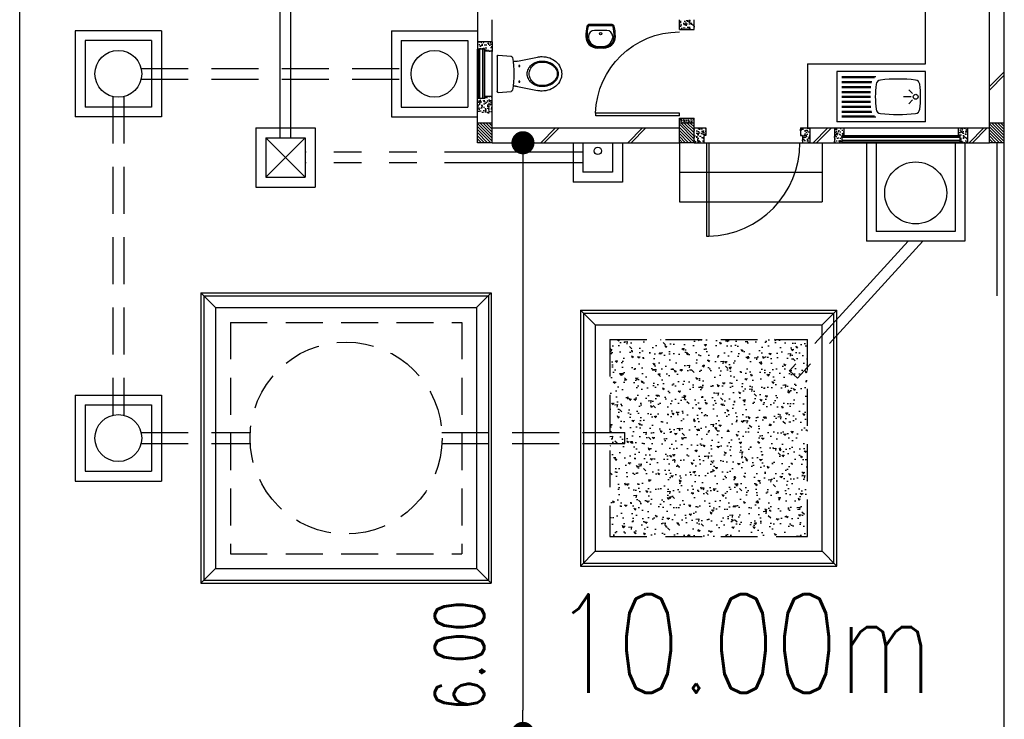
# Model space of a CAD drawing. Header units: millimetres. Extents: x 301 to 1479, y 491 to 1341.
# Tile 186 of 256: x 430 to 440, y 600 to 607. Entities that reach past the tile are written whole.
import ezdxf

# ---------------------------------------------------------------- set-up
doc = ezdxf.new("R2010")
doc.units = ezdxf.units.MM
doc.header["$LTSCALE"] = 1.5
doc.header["$MEASUREMENT"] = 0
for name, pattern in [('HIDDEN', [0.375, 0.25, -0.125]), ('HIDDEN2', [4.7625, 3.175, -1.5875]), ('PHANTOM2', [1.25, 0.625, -0.125, 0.125, -0.125, 0.125, -0.125])]:
    doc.linetypes.add(name, pattern=pattern)
for name, color, linetype in [('AP&SA', 254, 'HIDDEN'), ('Blk', 7, 'Continuous'), ('Block', 46, 'Continuous'), ('boundary', 3, 'Continuous'), ('Boundary Wall', 64, 'Continuous'), ('BWCN', 4, 'Continuous'), ('DIM', 6, 'Continuous'), ('DOOR', 3, 'Continuous'), ('Ele', 8, 'Continuous'), ('HATCH', 7, 'Continuous'), ('Hatch Aggregate', 252, 'Continuous'), ('Hatch Col. C1 GF Ext.', 84, 'Continuous'), ('Hatch Stub Col', 251, 'Continuous'), ('Kerb', 251, 'Continuous'), ('P. Grease Trap', 64, 'Continuous'), ('P. Septic tank', 2, 'Continuous'), ('P. Sewr Manhole', 49, 'Continuous'), ('PVC Pipe 110', 69, 'Continuous'), ('PVC RWP 75', 77, 'Continuous'), ('PVC Sewer Pipe 110', 24, 'Continuous'), ('SANIT', 8, 'Continuous'), ('TEXT', 7, 'Continuous'), ('WINDOW', 1, 'Continuous')]:
    doc.layers.add(name, color=color, linetype=linetype)
doc.styles.add('RS1', font='romans.shx', dxfattribs={"width": 0.75, "height": 0.5})
doc.styles.add('RS2', font='romans.shx', dxfattribs={"width": 0.75, "height": 1})
doc.dimstyles.new('Souillac5', dxfattribs={"dimscale": 0.5, "dimtxt": 0.5, "dimasz": 0.47, "dimexe": 0, "dimexo": 1, "dimgap": 0.5, "dimtad": 1, "dimzin": 0, "dimdsep": 46, "dimtxsty": 'RS1', "dimblk": 'DOT', "dimcen": 3, "dimse1": 1, "dimse2": 1, "dimclrd": 6, "dimclre": 6, "dimclrt": 7, "dimaunit": 1, "dimadec": 0, "dimazin": 0, "dimtfac": 1, "dimtofl": 0, "dimtmove": 1, "dimatfit": 3, "dimfxl": 1, "dimtolj": 1, "dimtzin": 0, "dimlwe": -1, "dimarcsym": 0})
pattern_1 = [(50, (383.16928, 128.10737), (0.071726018, -0.0062752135), [0.0075, -0.0825]), (355, (383.16928, 128.10737), (-0.013875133, 0.075219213), [0.006, -0.066]), (100.451444, (383.175255, 128.10685), (0.057850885, 0.068943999), [0.006374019, -0.070114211]), (46.1842, (383.16928, 128.12737), (0.106724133, -0.016551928), [0.01125, -0.12375]), (96.635635, (383.17817, 128.12599), (0.093466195, 0.09741186), [0.009561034, -0.105171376]), (351.184164, (383.16928, 128.12737), (0.093466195, 0.09741186), [0.009, -0.099]), (21, (383.17928, 128.12237), (0.059690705, -0.040261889), [0.0075, -0.0825]), (326, (383.17928, 128.12237), (0.024331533, 0.072515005), [0.006, -0.066]), (71.451445, (383.18425, 128.11902), (0.084022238, 0.032253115), [0.006374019, -0.070114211]), (37.5, (383.169278, 128.107373), (0.0012159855, 0.0332893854), [0, -0.0652, 0, -0.067, 0, -0.06625]), (7.5, (383.169278, 128.107373), (0.0263069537, 0.0394411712), [0, -0.0382, 0, -0.0637, 0, -0.02525]), (327.5, (383.146978, 128.107373), (0.0533822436, -0.0022554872), [0, -0.025, 0, -0.078, 0, -0.1035]), (317.5, (383.136978, 128.107373), (0.058318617, 0.010010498), [0, -0.0325, 0, -0.0518, 0, -0.0735])]
pattern_2 = [(315, (404.325723, 123.072963), (0.0154679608, 0.0154679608), [])]
pattern_3 = [(50, (379.51048, 128.25737), (0.071726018, -0.0062752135), [0.0075, -0.0825]), (355, (379.51048, 128.25737), (-0.013875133, 0.075219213), [0.006, -0.066]), (100.451444, (379.51646, 128.25685), (0.057850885, 0.068943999), [0.006374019, -0.070114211]), (46.1842, (379.51048, 128.27737), (0.106724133, -0.016551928), [0.01125, -0.12375]), (96.635635, (379.51938, 128.27599), (0.093466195, 0.09741186), [0.009561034, -0.105171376]), (351.184164, (379.51048, 128.27737), (0.093466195, 0.09741186), [0.009, -0.099]), (21, (379.52048, 128.27237), (0.059690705, -0.040261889), [0.0075, -0.0825]), (326, (379.52048, 128.27237), (0.024331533, 0.072515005), [0.006, -0.066]), (71.451445, (379.525456, 128.26902), (0.084022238, 0.032253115), [0.006374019, -0.070114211]), (37.5, (379.510482, 128.257373), (0.0012159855, 0.0332893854), [0, -0.0652, 0, -0.067, 0, -0.06625]), (7.5, (379.510482, 128.257373), (0.0263069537, 0.0394411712), [0, -0.0382, 0, -0.0637, 0, -0.02525]), (327.5, (379.488182, 128.257373), (0.0533822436, -0.0022554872), [0, -0.025, 0, -0.078, 0, -0.1035]), (317.5, (379.47818, 128.257373), (0.058318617, 0.010010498), [0, -0.0325, 0, -0.0518, 0, -0.0735])]

# ---------------------------------------------------------------- blocks, each defined once
blk = doc.blocks.new('SSBSD90')
at = {"layer": 'Ele'}
for p, q in [((-900, 510), (0, 510)), ((-900, 510), (-900, 0)), ((0, 0), (0, 510)), ((-50, 460), (-395, 460)), ((-50, 450), (-382, 450)), ((-50, 410), (-355, 410)), ((-768, 287), (-729, 326)), ((-50, 400), (-352, 400)), ((-50, 360), (-346, 360)), ((-50, 350), (-345, 350)), ((-50, 310), (-342, 310)), ((-768, 223), (-729, 184)), ((-755, 255), (-675, 255)), ((-50, 300), (-341, 300)), ((-50, 210), (-341, 210)), ((-50, 260), (-340, 260)), ((-50, 250), (-340, 250)), ((-50, 110), (-352, 110)), ((-50, 150), (-346, 150)), ((-50, 160), (-345, 160)), ((-50, 200), (-342, 200)), ((-900, 0), (0, 0)), ((-50, 50), (-395, 50)), ((-50, 60), (-382, 60)), ((-50, 100), (-355, 100))]:
    blk.add_line(p, q, dxfattribs=at)
blk.add_circle((-800, 255), 25, dxfattribs=at)
for centre, radius, start, end in [((-792, 375), 50, 96.577, 172.0164), ((-620, -1113), 1548, 83.423, 96.577), ((-448, 375), 50, 7.9836, 83.423), ((65, 255), 915, 172.0164, 187.9836), ((-1305, 255), 915, 352.0164, 7.9836), ((-792, 135), 50, 187.9836, 263.423), ((-448, 135), 50, 276.577, 352.0164), ((-620, 1623), 1548, 263.423, 276.577)]:
    blk.add_arc(centre, radius, start, end, dxfattribs=at)
blk = doc.blocks.new('WC')
at = {"layer": 'SANIT'}
for p, q in [((-179, 0), (179, 0)), ((-189, -11), (-178, -142)), ((189, -11), (178, -142)), ((-125, -185), (-125, -161)), ((125, -185), (125, -161)), ((-127, -205), (-170, -408)), ((127, -205), (170, -408))]:
    blk.add_line(p, q, dxfattribs=at)
for points in [[(130, -455, 0.086378), (120, -397, 0.092622), (92, -349, 0.103078), (49, -316, 0.111925), (0, -305, 0.111925), (-49, -316, 0.103078), (-92, -349, 0.092622), (-120, -397, 0.086378), (-130, -455, 0.086378)], [(120, -455, 0.091554), (111, -405, 0.095342), (85, -363, 0.101238), (45, -335, 0.105842), (0, -325, 0.105842), (-45, -335, 0.101238), (-85, -363, 0.095342), (-111, -405, 0.091554), (-120, -455, 0.091554)], [(-175, -455, 0.087147), (-161, -533, 0.093047), (-124, -596, 0.102819), (-66, -640, 0.110985), (0, -655, 0.110985), (66, -640, 0.102819), (124, -596, 0.093047), (161, -533, 0.087147), (175, -455, 0.052217), (170, -408, 0.093047)], [(-170, -408, 0.052217), (-175, -455, 0.087147)], [(-130, -455, 0.079027), (-120, -520, 0.088191), (-92, -572, 0.105253), (-48, -608, 0.121599), (0, -620, 0.121599), (48, -608, 0.105253), (92, -572, 0.088191), (120, -520, 0.079027), (130, -455, 0.079027)], [(-120, -455, 0.077736), (-110, -516, 0.087342), (-85, -565, 0.105569), (-44, -599, 0.12344), (0, -610, 0.12344), (44, -599, 0.105569), (85, -565, 0.087342), (110, -516, 0.077736), (120, -455, 0.077736)]]:
    blk.add_lwpolyline(points, format="xyb", dxfattribs=at)
for centre in [(-80, -225), (80, -225)]:
    blk.add_circle(centre, 6, dxfattribs=at)
for centre, radius, start, end in [((-179, -10), 10, 90, 185.0425), ((179, -10), 10, 354.9575, 90), ((-163, -140), 15, 185.0425, 259.608), ((0, 746), 916, 259.608, 280.392), ((-225, -185), 100, 348.0437, 0), ((225, -185), 100, 180, 191.9563), ((163, -140), 15, 280.392, 354.9575)]:
    blk.add_arc(centre, radius, start, end, dxfattribs=at)
blk = doc.blocks.new('Wh1')
at = {"layer": 'SANIT'}
for p, q in [((197, 0), (-197, 0)), ((197, -20), (-197, -20)), ((105, -100), (-105, -100)), ((-205, -200), (-205, -217)), ((205, -200), (205, -217)), ((50, -380), (-50, -380)), ((50, -400), (-50, -400)), ((-30, -373), (30, -373))]:
    blk.add_line(p, q, dxfattribs=at)
blk.add_circle((0, -154), 20, dxfattribs=at)
for centre, radius, start, end in [((0, -200), 250, 180, 180), ((0, -200), 250, 0, 0), ((-197, -35), 35, 90, 167.7776), ((197, -35), 35, 12.2224, 90), ((567, -201), 817, 167.7776, 179.9598), ((567, -201), 797, 167.7776, 179.9598), ((-197, -35), 15, 90, 167.7776), ((-105, -200), 100, 90, 180), ((105, -200), 100, 0, 90), ((197, -35), 15, 12.2224, 90), ((-567, -201), 797, 0.0402, 12.2224), ((-567, -201), 817, 0.0402, 12.2224), ((-50, -200), 200, 180, 270), ((-50, -200), 180, 180, 270), ((-30, -197), 176, 186.7076, 270.013), ((30, -197), 176, 269.987, 353.2924), ((50, -200), 180, 270, 0), ((50, -200), 200, 270, 0)]:
    blk.add_arc(centre, radius, start, end, dxfattribs=at)
blk = doc.blocks.new('Dr900')
at = {"layer": 'DOOR'}
for p, q in [((-50, 0), (-50, 850)), ((-25, 850), (-50, 850)), ((-25, 0), (-25, 850)), ((-25, 0), (-50, 0))]:
    blk.add_line(p, q, dxfattribs=at)
blk.add_arc((-24, 0), 851, 91.728, 179.9822, dxfattribs=at)
blk = doc.blocks.new('Dr1000')
at = {"layer": 'DOOR'}
for p, q in [((-50, 0), (-50, 950)), ((-25, 950), (-50, 950)), ((-25, 0), (-25, 950)), ((-25, 0), (-50, 0))]:
    blk.add_line(p, q, dxfattribs=at)
blk.add_arc((-24, 0), 951, 91.542, 179.9858, dxfattribs=at)
blk = doc.blocks.new('SSSU-D2')
at = {"layer": 'Hatch Aggregate'}
h = blk.add_hatch(dxfattribs=at)
h.set_pattern_fill('AR-CONC', color=256, scale=0.03, angle=90)
h.set_pattern_definition([(140, (33566.527, -774235.52378), (0.018825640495, 0.21517805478), [0.0225, -0.2475]), (85, (33566.527, -774235.52378), (-0.22565764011, -0.041625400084), [0.018, -0.198]), (190.45144446, (33566.52857, -774235.50584), (-0.20683199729, 0.17355265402), [0.0191220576, -0.2103426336]), (136.1842, (33566.467, -774235.52378), (0.04965578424, 0.3201723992), [0.03375, -0.37125]), (186.63563549, (33566.47114, -774235.4971), (-0.29223558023, 0.2803985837), [0.0286831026, -0.315514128]), (81.18416399, (33566.467, -774235.52378), (-0.29223558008, 0.28039858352), [0.027, -0.2970000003]), (111, (33566.482, -774235.49378), (0.1207856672, 0.179072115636), [0.0225, -0.2475]), (56, (33566.482, -774235.49378), (-0.217545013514, 0.072994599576), [0.018, -0.198]), (161.45144474, (33566.49207, -774235.47885), (-0.09675934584, 0.25206671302), [0.019122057, -0.2103426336]), (127.5, (33566.527, -774235.523775), (-0.0998681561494, 0.003647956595), [0, -0.1956, 0, -0.201, 0, -0.19875]), (97.5, (33566.527, -774235.52378), (-0.118323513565, 0.078920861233), [0, -0.1146, 0, -0.1911, 0, -0.07575]), (57.5, (33566.527, -774235.590675), (0.00676646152, 0.160146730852), [0, -0.075, 0, -0.234, 0, -0.3105]), (47.5, (33566.527, -774235.62068), (-0.0300314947, 0.174955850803), [0, -0.0975, 0, -0.1554, 0, -0.2205])])
h.paths.add_polyline_path([(-8.45, -11.8), (-10.455, -11.8), (-10.455, -9.8), (-8.45, -9.8)])
at = {"layer": 'Hatch Col. C1 GF Ext.'}
h = blk.add_hatch(dxfattribs=at)
h.set_pattern_fill('ANSI31', color=256, scale=0.175, angle=-90)
h.set_pattern_definition(pattern_2)
h.paths.add_polyline_path([(-11.8, -7.6), (-11.65, -7.6), (-11.65, -7.8), (-11.8, -7.8)])
h = blk.add_hatch(dxfattribs=at)
h.set_pattern_fill('ANSI31', color=256, scale=0.175, angle=-90)
h.set_pattern_definition(pattern_2)
h.paths.add_polyline_path([(-9.75, -7.6), (-9.6, -7.6), (-9.6, -7.8), (-9.75, -7.8)])
h = blk.add_hatch(dxfattribs=at)
h.set_pattern_fill('ANSI31', color=256, scale=0.175, angle=-90)
h.set_pattern_definition(pattern_2)
h.paths.add_polyline_path([(-6.6, -7.6), (-6.45, -7.6), (-6.45, -7.8), (-6.6, -7.8)])
at = {"layer": 'Hatch Stub Col', "linetype": 'ByBlock'}
h = blk.add_hatch(dxfattribs=at)
h.set_pattern_fill('AR-CONC', color=256, scale=0.01, angle=720)
h.set_pattern_definition([(50, (379.41048, 128.05737), (0.071726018, -0.0062752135), [0.0075, -0.0825]), (355, (379.41048, 128.05737), (-0.013875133, 0.075219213), [0.006, -0.066]), (100.451444, (379.41646, 128.05685), (0.057850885, 0.068943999), [0.006374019, -0.070114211]), (46.1842, (379.41048, 128.07737), (0.106724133, -0.016551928), [0.01125, -0.12375]), (96.635635, (379.41938, 128.07599), (0.093466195, 0.09741186), [0.009561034, -0.105171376]), (351.184164, (379.41048, 128.07737), (0.093466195, 0.09741186), [0.009, -0.099]), (21, (379.42048, 128.07237), (0.059690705, -0.040261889), [0.0075, -0.0825]), (326, (379.42048, 128.07237), (0.024331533, 0.072515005), [0.006, -0.066]), (71.451445, (379.425456, 128.06902), (0.084022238, 0.032253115), [0.006374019, -0.070114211]), (37.5, (379.410482, 128.057373), (0.0012159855, 0.0332893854), [0, -0.0652, 0, -0.067, 0, -0.06625]), (7.5, (379.410482, 128.057373), (0.0263069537, 0.0394411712), [0, -0.0382, 0, -0.0637, 0, -0.02525]), (327.5, (379.388182, 128.057373), (0.0533822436, -0.0022554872), [0, -0.025, 0, -0.078, 0, -0.1035]), (317.5, (379.37818, 128.057373), (0.058318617, 0.010010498), [0, -0.0325, 0, -0.0518, 0, -0.0735])])
h.paths.add_polyline_path([(-9.6, -6.65), (-9.6, -6.55), (-9.75, -6.55), (-9.75, -6.65)])
h = blk.add_hatch(dxfattribs=at)
h.set_pattern_fill('AR-CONC', color=256, scale=0.01, angle=720)
h.set_pattern_definition(pattern_1)
h.paths.add_polyline_path([(-11.65, -6.775), (-11.65, -6.87), (-11.725, -6.87), (-11.725, -6.85), (-11.8, -6.85), (-11.8, -6.775)])
h = blk.add_hatch(dxfattribs=at)
h.set_pattern_fill('AR-CONC', color=256, scale=0.01, angle=720)
h.set_pattern_definition(pattern_1)
h.paths.add_polyline_path([(-11.725, -7.35), (-11.725, -7.33), (-11.65, -7.33), (-11.65, -7.5), (-11.8, -7.5), (-11.8, -7.35)])
h = blk.add_hatch(dxfattribs=at)
h.set_pattern_fill('AR-CONC', color=256, scale=0.005, angle=720)
h.set_pattern_definition([(50, (383.169278, 128.257373), (0.0358630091, -0.0031376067), [0.00375, -0.04125]), (355, (383.169278, 128.257373), (-0.0069375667, 0.0376096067), [0.003, -0.033]), (100.451444, (383.172266, 128.25711), (0.0289254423, 0.0344719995), [0.0031870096, -0.0350571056]), (46.1842, (383.169278, 128.267373), (0.0533620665, -0.008275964), [0.005625, -0.061875]), (96.635635, (383.173724, 128.266683), (0.046733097, 0.04870593), [0.004780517, -0.052585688]), (351.184164, (383.16928, 128.267373), (0.046733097, 0.04870593), [0.0045, -0.0495]), (21, (383.174278, 128.264873), (0.0298453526, -0.0201309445), [0.00375, -0.04125]), (326, (383.174278, 128.264873), (0.0121657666, 0.0362575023), [0.003, -0.033]), (71.451445, (383.176765, 128.263195), (0.0420111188, 0.0161265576), [0.0031870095, -0.0350571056]), (37.5, (383.169278, 128.257373), (0.00060799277, 0.0166446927), [0, -0.0326, 0, -0.0335, 0, -0.033125]), (7.5, (383.169278, 128.257373), (0.0131534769, 0.0197205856), [0, -0.0191, 0, -0.03185, 0, -0.012625]), (327.5, (383.158128, 128.257373), (0.0266911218, -0.0011277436), [0, -0.0125, 0, -0.039, 0, -0.05175]), (317.5, (383.153128, 128.257373), (0.0291593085, 0.0050052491), [0, -0.01625, 0, -0.0259, 0, -0.03675])])
h.paths.add_polyline_path([(-9.6, -7.55), (-9.6, -7.6), (-9.75, -7.6), (-9.75, -7.55)])
h = blk.add_hatch(dxfattribs=at)
h.set_pattern_fill('AR-CONC', color=256, scale=0.01, angle=720)
h.set_pattern_definition([(50, (383.16928, 128.25737), (0.071726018, -0.0062752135), [0.0075, -0.0825]), (355, (383.16928, 128.25737), (-0.013875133, 0.075219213), [0.006, -0.066]), (100.451444, (383.175255, 128.25685), (0.057850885, 0.068943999), [0.006374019, -0.070114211]), (46.1842, (383.16928, 128.27737), (0.106724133, -0.016551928), [0.01125, -0.12375]), (96.635635, (383.17817, 128.27599), (0.093466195, 0.09741186), [0.009561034, -0.105171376]), (351.184164, (383.16928, 128.27737), (0.093466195, 0.09741186), [0.009, -0.099]), (21, (383.17928, 128.27237), (0.059690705, -0.040261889), [0.0075, -0.0825]), (326, (383.17928, 128.27237), (0.024331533, 0.072515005), [0.006, -0.066]), (71.451445, (383.18425, 128.26902), (0.084022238, 0.032253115), [0.006374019, -0.070114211]), (37.5, (383.169278, 128.257373), (0.0012159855, 0.0332893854), [0, -0.0652, 0, -0.067, 0, -0.06625]), (7.5, (383.169278, 128.257373), (0.0263069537, 0.0394411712), [0, -0.0382, 0, -0.0637, 0, -0.02525]), (327.5, (383.146978, 128.257373), (0.0533822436, -0.0022554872), [0, -0.025, 0, -0.078, 0, -0.1035]), (317.5, (383.136978, 128.257373), (0.058318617, 0.010010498), [0, -0.0325, 0, -0.0518, 0, -0.0735])])
h.paths.add_polyline_path([(-9.5, -7.8), (-9.6, -7.8), (-9.6, -7.65), (-9.48, -7.65), (-9.48, -7.725), (-9.5, -7.725)])
h = blk.add_hatch(dxfattribs=at)
h.set_pattern_fill('AR-CONC', color=256, scale=0.01, angle=720)
h.set_pattern_definition([(50, (379.56048, 128.25737), (0.071726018, -0.0062752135), [0.0075, -0.0825]), (355, (379.56048, 128.25737), (-0.013875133, 0.075219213), [0.006, -0.066]), (100.451444, (379.56646, 128.25685), (0.057850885, 0.068943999), [0.006374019, -0.070114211]), (46.1842, (379.56048, 128.27737), (0.106724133, -0.016551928), [0.01125, -0.12375]), (96.635635, (379.56938, 128.27599), (0.093466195, 0.09741186), [0.009561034, -0.105171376]), (351.184164, (379.56048, 128.27737), (0.093466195, 0.09741186), [0.009, -0.099]), (21, (379.57048, 128.27237), (0.059690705, -0.040261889), [0.0075, -0.0825]), (326, (379.57048, 128.27237), (0.024331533, 0.072515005), [0.006, -0.066]), (71.451445, (379.575456, 128.26902), (0.084022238, 0.032253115), [0.006374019, -0.070114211]), (37.5, (379.560482, 128.257373), (0.0012159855, 0.0332893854), [0, -0.0652, 0, -0.067, 0, -0.06625]), (7.5, (379.560482, 128.257373), (0.0263069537, 0.0394411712), [0, -0.0382, 0, -0.0637, 0, -0.02525]), (327.5, (379.538182, 128.257373), (0.0533822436, -0.0022554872), [0, -0.025, 0, -0.078, 0, -0.1035]), (317.5, (379.52818, 128.257373), (0.058318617, 0.010010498), [0, -0.0325, 0, -0.0518, 0, -0.0735])])
h.paths.add_polyline_path([(-8.425, -7.8), (-8.5, -7.8), (-8.5, -7.725), (-8.52, -7.725), (-8.52, -7.65), (-8.425, -7.65)])
h = blk.add_hatch(dxfattribs=at)
h.set_pattern_fill('AR-CONC', color=256, scale=0.01, angle=720)
h.set_pattern_definition(pattern_3)
h.paths.add_polyline_path([(-8.08, -7.725), (-8.1, -7.725), (-8.1, -7.8), (-8.175, -7.8), (-8.175, -7.65), (-8.08, -7.65)])
h = blk.add_hatch(dxfattribs=at)
h.set_pattern_fill('AR-CONC', color=256, scale=0.01, angle=720)
h.set_pattern_definition(pattern_3)
h.paths.add_polyline_path([(-6.825, -7.8), (-6.9, -7.8), (-6.9, -7.725), (-6.92, -7.725), (-6.92, -7.65), (-6.825, -7.65)])
at = {"layer": 'AP&SA', "linetype": 'HIDDEN'}
for p, q in [((-14.31, -9.625), (-11.96, -9.625)), ((-14.31, -9.625), (-14.31, -11.975)), ((-11.96, -9.625), (-11.96, -11.975)), ((-10.455, -9.8), (-10.455, -11.8)), ((-10.455, -9.8), (-8.45, -9.8)), ((-8.45, -11.8), (-8.45, -9.8)), ((-10.455, -11.8), (-8.45, -11.8)), ((-14.31, -11.975), (-11.96, -11.975))]:
    blk.add_line(p, q, dxfattribs=at)
at = {"layer": 'Block', "linetype": 'ByBlock'}
for p, q in [((-6.6, -7.6), (-6.6, -3.3)), ((-11.8, -6.175), (-11.8, -6.775)), ((-11.65, -6.775), (-11.65, -6.55)), ((-11.65, -7.65), (-9.75, -7.65)), ((-8.425, -7.65), (-8.175, -7.65)), ((-6.825, -7.65), (-6.6, -7.65)), ((-11.65, -7.8), (-9.75, -7.8)), ((-8.425, -7.8), (-8.175, -7.8)), ((-6.825, -7.8), (-6.6, -7.8))]:
    blk.add_line(p, q, dxfattribs=at)
at = {"layer": 'Boundary Wall', "linetype": 'ByBlock'}
blk.add_line((-6.525, -7.8), (-6.525, -9.355), dxfattribs=at)
at = {"layer": 'BWCN'}
for p, q in [((-9.75, -6.65), (-9.75, -6.55)), ((-9.6, -6.65), (-9.6, -6.55)), ((-9.75, -6.65), (-9.6, -6.65)), ((-11.8, -6.775), (-11.8, -6.85)), ((-11.65, -6.775), (-11.8, -6.775)), ((-11.65, -6.775), (-11.65, -6.87)), ((-11.725, -6.85), (-11.8, -6.85)), ((-11.725, -6.87), (-11.725, -6.85)), ((-11.65, -6.87), (-11.725, -6.87)), ((-11.725, -7.35), (-11.8, -7.35)), ((-11.8, -7.6), (-11.8, -7.35)), ((-11.65, -7.33), (-11.725, -7.33)), ((-11.725, -7.33), (-11.725, -7.35)), ((-11.65, -7.6), (-11.65, -7.33)), ((-9.75, -7.55), (-9.6, -7.55)), ((-9.75, -7.6), (-9.75, -7.55)), ((-9.6, -7.6), (-9.6, -7.55)), ((-11.65, -7.6), (-11.8, -7.6)), ((-11.8, -7.8), (-11.8, -7.6)), ((-11.65, -7.8), (-11.65, -7.6)), ((-9.6, -7.6), (-9.75, -7.6)), ((-9.75, -7.8), (-9.75, -7.6)), ((-9.6, -7.8), (-9.6, -7.6)), ((-9.6, -7.65), (-9.48, -7.65)), ((-9.48, -7.65), (-9.48, -7.725)), ((-8.52, -7.65), (-8.425, -7.65)), ((-8.52, -7.65), (-8.52, -7.725)), ((-8.425, -7.65), (-8.425, -7.8)), ((-8.175, -7.65), (-8.175, -7.8)), ((-8.175, -7.65), (-8.08, -7.65)), ((-8.08, -7.65), (-8.08, -7.725)), ((-6.92, -7.65), (-6.92, -7.725)), ((-6.92, -7.65), (-6.825, -7.65)), ((-6.825, -7.65), (-6.825, -7.8)), ((-6.45, -7.6), (-6.6, -7.6)), ((-6.6, -7.8), (-6.6, -7.6)), ((-6.45, -7.8), (-6.45, -7.6)), ((-9.5, -7.725), (-9.5, -7.8)), ((-9.48, -7.725), (-9.5, -7.725)), ((-8.52, -7.725), (-8.5, -7.725)), ((-8.5, -7.725), (-8.5, -7.8)), ((-8.1, -7.725), (-8.1, -7.8)), ((-8.08, -7.725), (-8.1, -7.725)), ((-6.92, -7.725), (-6.9, -7.725)), ((-6.9, -7.725), (-6.9, -7.8)), ((-11.65, -7.8), (-11.8, -7.8)), ((-9.6, -7.8), (-9.75, -7.8)), ((-9.6, -7.8), (-9.5, -7.8)), ((-8.5, -7.8), (-8.425, -7.8)), ((-8.175, -7.8), (-8.1, -7.8)), ((-6.9, -7.8), (-6.825, -7.8)), ((-6.45, -7.8), (-6.6, -7.8))]:
    blk.add_line(p, q, dxfattribs=at)
at = {"layer": 'Ele'}
for p, q in [((-7.25, -7), (-7.25, -5.8)), ((-11.8, -7.35), (-11.8, -6.85)), ((-11.79, -7.35), (-11.79, -6.85)), ((-11.73, -7.35), (-11.73, -6.85)), ((-11.725, -7.33), (-11.725, -6.87)), ((-11.65, -7.33), (-11.65, -6.87)), ((-8.45, -7), (-8.45, -7.65)), ((-8.45, -7), (-7.25, -7)), ((-8.08, -7.65), (-6.92, -7.65)), ((-8.1, -7.73), (-6.9, -7.73)), ((-8.1, -7.79), (-6.9, -7.79)), ((-8.08, -7.725), (-6.92, -7.725)), ((-9.75, -7.8), (-9.75, -8.4)), ((-9.5, -7.8), (-8.5, -7.8)), ((-8.3, -7.8), (-8.3, -8.4)), ((-8.1, -7.8), (-6.9, -7.8)), ((-9.75, -8.1), (-8.3, -8.1)), ((-9.75, -8.4), (-8.3, -8.4))]:
    blk.add_line(p, q, dxfattribs=at)
at = {"layer": 'HATCH'}
for p, q in [((-6.45, -7.079), (-6.6, -7.229)), ((-6.45, -7.115), (-6.6, -7.265)), ((-11.158, -7.8), (-11.008, -7.65)), ((-11.122, -7.8), (-10.972, -7.65)), ((-10.275, -7.8), (-10.125, -7.65)), ((-10.24, -7.8), (-10.09, -7.65)), ((-8.391, -7.8), (-8.241, -7.65)), ((-8.356, -7.8), (-8.206, -7.65)), ((-6.808, -7.8), (-6.658, -7.65)), ((-6.773, -7.8), (-6.623, -7.65))]:
    blk.add_line(p, q, dxfattribs=at)
at = {"layer": 'Kerb'}
for p, q in [((-15.01, -6.663), (-15.885, -6.663)), ((-15.885, -6.663), (-15.885, -7.538)), ((-15.01, -6.663), (-15.01, -7.538)), ((-12.675, -6.663), (-12.675, -7.538)), ((-12.675, -6.663), (-11.8, -6.663)), ((-15.11, -6.763), (-15.785, -6.763)), ((-15.785, -6.763), (-15.785, -7.438)), ((-15.11, -6.763), (-15.11, -7.438)), ((-12.575, -6.763), (-12.575, -7.438)), ((-12.575, -6.763), (-11.9, -6.763)), ((-11.9, -6.763), (-11.9, -7.438)), ((-15.11, -7.438), (-15.785, -7.438)), ((-12.575, -7.438), (-11.9, -7.438)), ((-15.01, -7.538), (-15.885, -7.538)), ((-12.675, -7.538), (-11.8, -7.538)), ((-14.05, -7.65), (-14.05, -8.25)), ((-14.05, -7.65), (-13.45, -7.65)), ((-13.45, -7.65), (-13.45, -8.25)), ((-13.95, -7.75), (-13.95, -8.15)), ((-13.95, -7.75), (-13.55, -7.75)), ((-13.95, -8.15), (-13.55, -7.75)), ((-13.95, -7.75), (-13.55, -8.15)), ((-13.55, -7.75), (-13.55, -8.15)), ((-10.829, -7.8), (-10.829, -8.2)), ((-10.729, -7.8), (-10.729, -8.1)), ((-10.429, -7.8), (-10.429, -8.1)), ((-10.329, -7.8), (-10.329, -8.2)), ((-7.85, -7.8), (-7.85, -8.8)), ((-7.75, -7.8), (-7.75, -8.7)), ((-6.95, -7.8), (-6.95, -8.7)), ((-6.85, -7.8), (-6.85, -8.8)), ((-13.95, -8.15), (-13.55, -8.15)), ((-10.429, -8.1), (-10.729, -8.1)), ((-14.05, -8.25), (-13.45, -8.25)), ((-10.329, -8.2), (-10.829, -8.2)), ((-6.95, -8.7), (-7.75, -8.7)), ((-6.85, -8.8), (-7.85, -8.8)), ((-14.61, -9.325), (-14.61, -12.275)), ((-14.61, -9.325), (-11.66, -9.325)), ((-14.61, -9.325), (-14.46, -9.475)), ((-14.58, -9.355), (-14.58, -12.245)), ((-14.58, -9.355), (-11.69, -9.355)), ((-11.66, -9.325), (-11.81, -9.475)), ((-11.69, -9.355), (-11.69, -12.245)), ((-11.66, -9.325), (-11.66, -12.275)), ((-14.46, -9.475), (-11.81, -9.475)), ((-14.46, -9.475), (-14.46, -12.125)), ((-11.81, -9.475), (-11.81, -12.125)), ((-10.755, -9.5), (-10.755, -12.1)), ((-10.755, -9.5), (-8.15, -9.5)), ((-10.605, -9.65), (-10.755, -9.5)), ((-10.725, -9.53), (-10.725, -12.07)), ((-10.725, -9.53), (-8.18, -9.53)), ((-8.3, -9.65), (-8.15, -9.5)), ((-8.18, -12.07), (-8.18, -9.53)), ((-8.15, -12.1), (-8.15, -9.5)), ((-10.605, -9.65), (-10.605, -11.95)), ((-10.605, -9.65), (-8.3, -9.65)), ((-8.3, -11.95), (-8.3, -9.65)), ((-15.885, -10.363), (-15.885, -11.238)), ((-15.885, -10.363), (-15.01, -10.363)), ((-15.01, -10.363), (-15.01, -11.238)), ((-15.785, -10.463), (-15.785, -11.138)), ((-15.785, -10.463), (-15.11, -10.463)), ((-15.11, -10.463), (-15.11, -11.138)), ((-15.785, -11.138), (-15.11, -11.138)), ((-15.885, -11.238), (-15.01, -11.238)), ((-10.605, -11.95), (-10.755, -12.1)), ((-10.605, -11.95), (-8.3, -11.95)), ((-8.3, -11.95), (-8.15, -12.1)), ((-10.725, -12.07), (-8.18, -12.07)), ((-14.61, -12.275), (-14.46, -12.125)), ((-14.46, -12.125), (-11.81, -12.125)), ((-11.66, -12.275), (-11.81, -12.125)), ((-10.755, -12.1), (-8.15, -12.1)), ((-14.61, -12.275), (-11.66, -12.275)), ((-14.58, -12.245), (-11.69, -12.245))]:
    blk.add_line(p, q, dxfattribs=at)
at = {"layer": 'P. Grease Trap'}
blk.add_circle((-7.35, -8.31), 0.315, dxfattribs=at)
at = {"layer": 'P. Septic tank', "linetype": 'HIDDEN'}
blk.add_circle((-13.135, -10.8), 0.975, dxfattribs=at)
at = {"layer": 'P. Sewr Manhole'}
for centre, radius in [((-15.448, -7.1), 0.238), ((-12.238, -7.1), 0.237), ((-15.448, -10.8), 0.238)]:
    blk.add_circle(centre, radius, dxfattribs=at)
at = {"layer": 'PVC Pipe 110', "linetype": 'PHANTOM2', "ltscale": 1.5}
for p, q in [((-13.805, -7.75), (-13.805, -6.05)), ((-13.695, -7.75), (-13.695, -6.05)), ((-10.729, -7.895), (-13.55, -7.895)), ((-10.729, -8.005), (-13.55, -8.005)), ((-7.427, -8.8), (-8.632, -10.118)), ((-7.278, -8.8), (-8.551, -10.192))]:
    blk.add_line(p, q, dxfattribs=at)
at = {"layer": 'PVC Pipe 110', "linetype": 'PHANTOM2', "ltscale": 2}
blk.add_line((-8.551, -10.192), (-8.632, -10.118), dxfattribs=at)
at = {"layer": 'PVC RWP 75'}
blk.add_circle((-10.579, -7.883), 0.0375, dxfattribs=at)
at = {"layer": 'PVC Sewer Pipe 110', "linetype": 'HIDDEN2', "ltscale": 0.1}
for p, q in [((-15.216, -7.045), (-12.469, -7.045)), ((-15.216, -7.155), (-12.469, -7.155)), ((-15.503, -7.331), (-15.503, -10.569)), ((-15.393, -7.331), (-15.393, -10.569)), ((-15.216, -10.745), (-14.108, -10.745)), ((-12.162, -10.745), (-10.305, -10.745)), ((-15.216, -10.855), (-14.108, -10.855)), ((-12.162, -10.855), (-10.305, -10.855))]:
    blk.add_line(p, q, dxfattribs=at)
at = {"layer": 'PVC Sewer Pipe 110', "linetype": 'HIDDEN2'}
blk.add_line((-10.305, -10.855), (-10.305, -10.745), dxfattribs=at)
at = {"layer": 'WINDOW', "linetype": 'HIDDEN2', "ltscale": 0.5}
for p, q in [((-11.775, -7.35), (-11.775, -6.85)), ((-11.745, -7.35), (-11.745, -6.85))]:
    blk.add_line(p, q, dxfattribs=at)
at = {"layer": 'WINDOW'}
for p, q in [((-8.1, -7.745), (-6.9, -7.745)), ((-8.1, -7.775), (-6.9, -7.775))]:
    blk.add_line(p, q, dxfattribs=at)
at = {"layer": 'DOOR', "yscale": 0.001, "zscale": 0.001}
for name, p, xscale, rotation in [('Dr900', (-9.75, -7.55), -0.001, 90), ('Dr1000', (-9.5, -7.8), 0.001, 180)]:
    blk.add_blockref(name, p, dxfattribs=dict(at, xscale=xscale, rotation=rotation))
at = {"layer": 'SANIT', "xscale": -0.001, "yscale": 0.001, "zscale": 0.001, "rotation": 90.00000000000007}
blk.add_blockref('WC', (-11.6, -7.1), dxfattribs=at)
at = {"layer": 'WINDOW', "linetype": 'ByBlock', "xscale": 0.0006, "yscale": 0.0006, "zscale": 0.0006}
blk.add_blockref('Wh1', (-10.55, -6.6), dxfattribs=at)
at = {"layer": 'WINDOW', "linetype": 'ByBlock', "xscale": 0.001, "yscale": 0.001, "zscale": 0.001, "rotation": 180}
blk.add_blockref('SSBSD90', (-8.15, -7.078), dxfattribs=at)
blk = doc.blocks.new('_DOT')
at = {"color": 0, "linetype": 'ByBlock'}
blk.add_line((-0.5, 0), (-1, 0), dxfattribs=at)
at = {"color": 0, "linetype": 'ByBlock', "const_width": 0.5}
blk.add_lwpolyline([(-0.25, 0, 1), (0.25, 0, 1)], format="xyb", close=True, dxfattribs=at)
blk = doc.blocks.new('*D66')
at = {"layer": 'DEFPOINTS', "color": 0, "transparency": 16777216}
for p in [(434.999, 605.769), (434.999, 599.769), (434.999, 599.769)]:
    blk.add_point(p, dxfattribs=at)
at = {"layer": 'DIM', "color": 6, "lineweight": -2, "transparency": 16777216}
blk.add_line((434.999, 605.534), (434.999, 600.004), dxfattribs=at)
at = {"layer": 'DIM', "color": 6, "lineweight": -2, "transparency": 16777216, "xscale": 0.235, "yscale": 0.235, "zscale": 0.235}
for p, rotation in [((434.999, 605.769), 90), ((434.999, 599.769), 270)]:
    blk.add_blockref('_DOT', p, dxfattribs=dict(at, rotation=rotation))
at = {"layer": 'DIM', "color": 7, "transparency": 16777216, "insert": (434.355, 600.56), "char_height": 0.5, "attachment_point": 5, "rotation": 90, "style": 'RS1'}
blk.add_mtext('\\A1;6.00', dxfattribs=at)

msp = doc.modelspace()

# ---------------------------------------------------------------- linework, layer by layer
at = {"layer": 'boundary'}
for p, q in [((429.8876, 578.769), (429.8876, 620.769)), ((429.8876, 578.769), (429.8876, 620.769)), ((439.8876, 578.769), (439.8876, 620.769))]:
    msp.add_line(p, q, dxfattribs=at)

# ---------------------------------------------------------------- block references
at = {"layer": 'Blk'}
msp.add_blockref('SSSU-D2', (446.3376, 613.569), dxfattribs=at)

# ---------------------------------------------------------------- texts
at = {"layer": 'TEXT', "style": 'RS2', "width": 0.75}
msp.add_text('10.00m', height=1, rotation=0.01044, dxfattribs=at).set_placement((435.3103, 600.1818))

# ---------------------------------------------------------------- dimensions: what is measured, and where the dimension line sits
at = {"layer": 'DIM'}
dim = msp.add_linear_dim(base=(434.9985, 599.769), p1=(434.9985, 605.769), p2=(434.9985, 599.769), angle=90, dimstyle='Souillac5', override={"dimtmove": 2}, dxfattribs=at)
dim.commit()
dim.dimension.update_dxf_attribs({"geometry": '*D66', "text_midpoint": (434.3549, 600.5601), "dimtype": 160})

doc.saveas('drawing.dxf')
